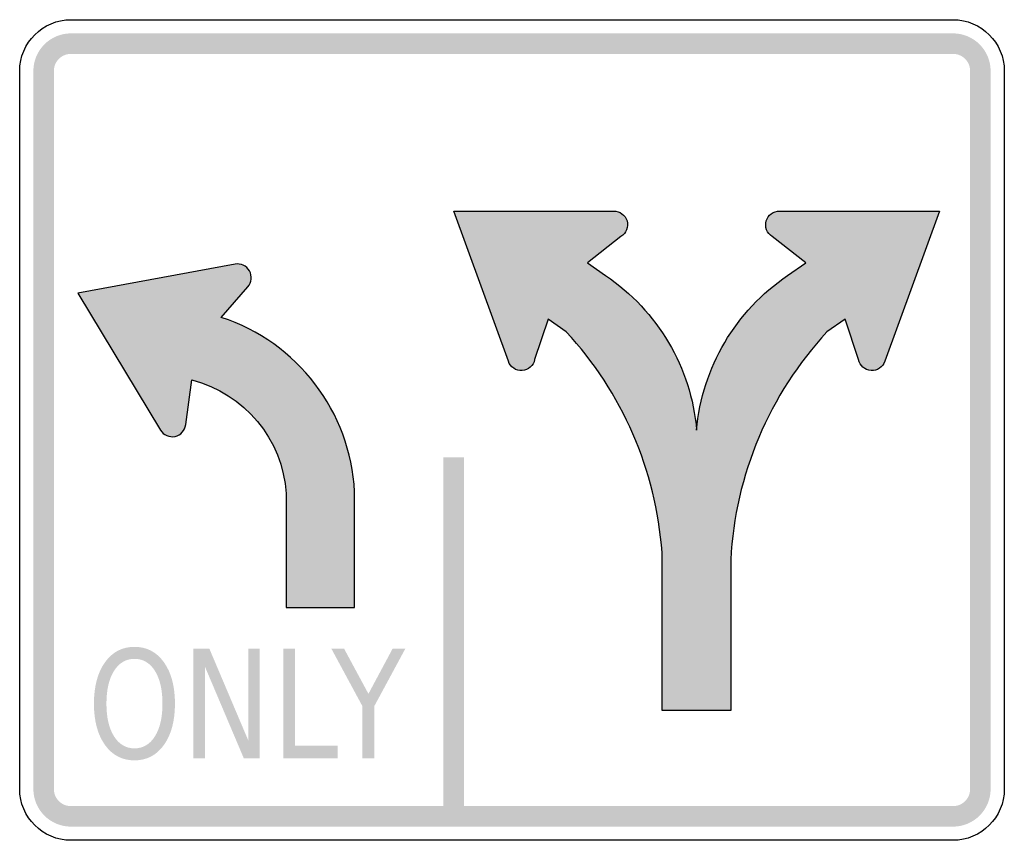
# Model space of a CAD drawing. Header units: inches. Extents: x -0.5 to 0.5, y -0.417 to 0.417.
import ezdxf

# ---------------------------------------------------------------- set-up
doc = ezdxf.new("R2010")
doc.units = ezdxf.units.IN
doc.header["$MEASUREMENT"] = 0

msp = doc.modelspace()

# ---------------------------------------------------------------- hatches: boundary and pattern name
for points in [[(-0.44792, 0.40278), (-0.45166, 0.40259), (-0.45537, 0.40204), (-0.459, 0.40113), (-0.46253, 0.39987), (-0.46592, 0.39827), (-0.46914, 0.39634), (-0.47215, 0.39411), (-0.47492, 0.39159), (-0.47744, 0.38881), (-0.47967, 0.3858), (-0.4816, 0.38259), (-0.4832, 0.3792), (-0.48447, 0.37567), (-0.48538, 0.37204), (-0.48593, 0.36833), (-0.48611, 0.36458), (-0.46528, 0.36458), (-0.46519, 0.36629), (-0.46494, 0.36797), (-0.46453, 0.36962), (-0.46395, 0.37123), (-0.46323, 0.37277), (-0.46235, 0.37423), (-0.46134, 0.3756), (-0.46019, 0.37686), (-0.45893, 0.378), (-0.45756, 0.37902), (-0.4561, 0.3799), (-0.45456, 0.38062), (-0.45296, 0.3812), (-0.4513, 0.38161), (-0.44962, 0.38186), (-0.44792, 0.38195), (-0.44792, 0.40278)], [(-0.44792, 0.38195), (0.44792, 0.38195), (0.44792, 0.40278), (-0.44792, 0.40278), (-0.44792, 0.38195)], [(0.48611, 0.36458), (0.48593, 0.36833), (0.48538, 0.37204), (0.48447, 0.37567), (0.4832, 0.3792), (0.4816, 0.38259), (0.47968, 0.3858), (0.47744, 0.38881), (0.47493, 0.39159), (0.47215, 0.39411), (0.46914, 0.39634), (0.46592, 0.39827), (0.46253, 0.39987), (0.45901, 0.40113), (0.45537, 0.40204), (0.45166, 0.40259), (0.44792, 0.40278), (0.44792, 0.38195), (0.44962, 0.38186), (0.4513, 0.38161), (0.45296, 0.3812), (0.45456, 0.38062), (0.4561, 0.3799), (0.45756, 0.37902), (0.45893, 0.378), (0.46019, 0.37686), (0.46134, 0.3756), (0.46235, 0.37423), (0.46323, 0.37277), (0.46396, 0.37123), (0.46453, 0.36962), (0.46495, 0.36797), (0.4652, 0.36629), (0.46528, 0.36458), (0.48611, 0.36458)], [(-0.46528, -0.36458), (-0.46528, 0.36458), (-0.48611, 0.36458), (-0.48611, -0.36458), (-0.46528, -0.36458)], [(0.46528, 0.36458), (0.46528, -0.36458), (0.48611, -0.36458), (0.48611, 0.36458), (0.46528, 0.36458)], [(-0.06965, -0.02778), (-0.06965, -0.39236), (-0.04881, -0.39236), (-0.04881, -0.02778), (-0.06965, -0.02778)], [(-0.32349, -0.22222), (-0.3073, -0.22222), (-0.26788, -0.31517), (-0.26788, -0.22222), (-0.25621, -0.22222), (-0.25621, -0.33333), (-0.27241, -0.33333), (-0.31182, -0.24038), (-0.31182, -0.33333), (-0.32349, -0.33333), (-0.32349, -0.22222)], [(-0.23228, -0.22222), (-0.22025, -0.22222), (-0.22025, -0.32068), (-0.17697, -0.32068), (-0.17697, -0.33333), (-0.23228, -0.33333), (-0.23228, -0.22222)], [(-0.18337, -0.22222), (-0.17045, -0.22222), (-0.14581, -0.26792), (-0.12134, -0.22222), (-0.10842, -0.22222), (-0.13985, -0.28042), (-0.13985, -0.33333), (-0.15194, -0.33333), (-0.15194, -0.28042), (-0.18337, -0.22222)], [(-0.48611, -0.36458), (-0.48593, -0.36833), (-0.48538, -0.37203), (-0.48447, -0.37567), (-0.4832, -0.3792), (-0.4816, -0.38259), (-0.47967, -0.3858), (-0.47744, -0.38881), (-0.47492, -0.39159), (-0.47215, -0.39411), (-0.46914, -0.39634), (-0.46592, -0.39827), (-0.46253, -0.39987), (-0.459, -0.40113), (-0.45537, -0.40204), (-0.45166, -0.40259), (-0.44792, -0.40278), (-0.44792, -0.38194), (-0.44962, -0.38186), (-0.4513, -0.38161), (-0.45296, -0.3812), (-0.45456, -0.38062), (-0.4561, -0.37989), (-0.45756, -0.37902), (-0.45893, -0.378), (-0.46019, -0.37686), (-0.46134, -0.3756), (-0.46235, -0.37423), (-0.46323, -0.37277), (-0.46395, -0.37123), (-0.46453, -0.36962), (-0.46494, -0.36797), (-0.46519, -0.36628), (-0.46528, -0.36458), (-0.48611, -0.36458)], [(0.44792, -0.40278), (0.45166, -0.40259), (0.45537, -0.40204), (0.45901, -0.40113), (0.46253, -0.39987), (0.46592, -0.39827), (0.46914, -0.39634), (0.47215, -0.39411), (0.47493, -0.39159), (0.47744, -0.38881), (0.47968, -0.3858), (0.4816, -0.38259), (0.4832, -0.3792), (0.48447, -0.37567), (0.48538, -0.37203), (0.48593, -0.36833), (0.48611, -0.36458), (0.46528, -0.36458), (0.4652, -0.36628), (0.46495, -0.36797), (0.46453, -0.36962), (0.46396, -0.37123), (0.46323, -0.37277), (0.46235, -0.37423), (0.46134, -0.3756), (0.46019, -0.37686), (0.45893, -0.378), (0.45756, -0.37902), (0.4561, -0.37989), (0.45456, -0.38062), (0.45296, -0.3812), (0.4513, -0.38161), (0.44962, -0.38186), (0.44792, -0.38194), (0.44792, -0.40278)], [(0.44792, -0.38194), (-0.44792, -0.38194), (-0.44792, -0.40278), (0.44792, -0.40278), (0.44792, -0.38194)]]:
    msp.add_hatch(color=7).paths.add_polyline_path(points)
h = msp.add_hatch(color=7)
edge = h.paths.add_edge_path()
edge.add_spline(control_points=[(0.31987, 0.09968), (0.26122, 0.03632), (0.22662, -0.04559), (0.2221, -0.13181)], knot_values=[0, 0, 0, 0, 1, 1, 1, 1], degree=3, periodic=0)
edge.add_line((0.2221, -0.13181), (0.2221, -0.28472))
edge.add_line((0.2221, -0.28472), (0.15241, -0.28472))
edge.add_line((0.15241, -0.28472), (0.15241, -0.12428))
edge.add_spline(control_points=[(0.15241, -0.12428), (0.14634, -0.04075), (0.11204, 0.03823), (0.05513, 0.09968)], knot_values=[0, 0, 0, 0, 1, 1, 1, 1], degree=3, periodic=0)
edge.add_line((0.05513, 0.09968), (0.03664, 0.11265))
edge.add_line((0.03664, 0.11265), (0.02297, 0.07153))
edge.add_spline(control_points=[(0.02297, 0.07153), (0.02181, 0.06535), (0.01661, 0.06074), (0.01034, 0.06033), (0.00407, 0.05991), (-0.00168, 0.0638), (-0.00364, 0.06977)], knot_values=[0, 0, 0, 0, 1, 1, 1, 2, 2, 2, 2], degree=3, periodic=0)
edge.add_line((-0.00364, 0.06977), (-0.05903, 0.22222))
edge.add_line((-0.05903, 0.22222), (0.10318, 0.22222))
edge.add_spline(control_points=[(0.10318, 0.22222), (0.10946, 0.22242), (0.11507, 0.21834), (0.11683, 0.2123), (0.11858, 0.20626), (0.11602, 0.19981), (0.11061, 0.19661)], knot_values=[0, 0, 0, 0, 1, 1, 1, 2, 2, 2, 2], degree=3, periodic=0)
edge.add_line((0.11061, 0.19661), (0.07663, 0.16972))
edge.add_line((0.07663, 0.16972), (0.09513, 0.15676))
edge.add_spline(control_points=[(0.09513, 0.15676), (0.14793, 0.12106), (0.18186, 0.06349), (0.1875, 0)], knot_values=[0, 0, 0, 0, 1, 1, 1, 1], degree=3, periodic=0)
edge.add_spline(control_points=[(0.1875, 0), (0.19315, 0.06349), (0.22707, 0.12106), (0.27987, 0.15676)], knot_values=[0, 0, 0, 0, 1, 1, 1, 1], degree=3, periodic=0)
edge.add_line((0.27987, 0.15676), (0.29837, 0.16972))
edge.add_line((0.29837, 0.16972), (0.2644, 0.19661))
edge.add_spline(control_points=[(0.2644, 0.19661), (0.25898, 0.19981), (0.25642, 0.20626), (0.25818, 0.2123), (0.25993, 0.21834), (0.26554, 0.22242), (0.27183, 0.22222)], knot_values=[0, 0, 0, 0, 1, 1, 1, 2, 2, 2, 2], degree=3, periodic=0)
edge.add_line((0.27183, 0.22222), (0.43403, 0.22222))
edge.add_line((0.43403, 0.22222), (0.37865, 0.06977))
edge.add_spline(control_points=[(0.37865, 0.06977), (0.37669, 0.0638), (0.37093, 0.05991), (0.36466, 0.06033), (0.35839, 0.06074), (0.35319, 0.06535), (0.35204, 0.07153)], knot_values=[0, 0, 0, 0, 1, 1, 1, 2, 2, 2, 2], degree=3, periodic=0)
edge.add_line((0.35204, 0.07153), (0.33836, 0.11265))
edge.add_line((0.33836, 0.11265), (0.31987, 0.09968))
h = msp.add_hatch(color=7)
edge = h.paths.add_edge_path()
edge.add_line((-0.22936, -0.06465), (-0.22936, -0.18013))
edge.add_line((-0.22936, -0.18013), (-0.15991, -0.18013))
edge.add_line((-0.15991, -0.18013), (-0.15991, -0.06264))
edge.add_spline(control_points=[(-0.15991, -0.06264), (-0.16415, 0.01864), (-0.2179, 0.08896), (-0.29521, 0.1144)], knot_values=[0, 0, 0, 0, 1, 1, 1, 1], degree=3, periodic=0)
edge.add_line((-0.29521, 0.1144), (-0.26841, 0.14549))
edge.add_spline(control_points=[(-0.26841, 0.14549), (-0.26446, 0.14992), (-0.26376, 0.15637), (-0.26667, 0.16154), (-0.26958, 0.16672), (-0.27546, 0.16947), (-0.2813, 0.16839)], knot_values=[0, 0, 0, 0, 1, 1, 1, 2, 2, 2, 2], degree=3, periodic=0)
edge.add_line((-0.2813, 0.16839), (-0.44097, 0.13889))
edge.add_line((-0.44097, 0.13889), (-0.35705, -0.00012))
edge.add_spline(control_points=[(-0.35705, -0.00012), (-0.35398, -0.0052), (-0.34802, -0.00777), (-0.34222, -0.00652), (-0.33642, -0.00526), (-0.33206, -0.00045), (-0.33137, 0.00544)], knot_values=[0, 0, 0, 0, 1, 1, 1, 2, 2, 2, 2], degree=3, periodic=0)
edge.add_line((-0.33137, 0.00544), (-0.32527, 0.05086))
edge.add_spline(control_points=[(-0.32527, 0.05086), (-0.27166, 0.03719), (-0.23294, -0.00943), (-0.22936, -0.06465)], knot_values=[0, 0, 0, 0, 1, 1, 1, 1], degree=3, periodic=0)
h = msp.add_hatch(color=7)
edge = h.paths.add_edge_path()
edge.add_spline(control_points=[(-0.38339, -0.22021), (-0.37092, -0.22021), (-0.36096, -0.22543), (-0.3535, -0.23588), (-0.34604, -0.24632), (-0.3423, -0.26033), (-0.3423, -0.27789), (-0.3423, -0.2954), (-0.34604, -0.30938), (-0.3535, -0.31983), (-0.36096, -0.33027), (-0.37092, -0.33549), (-0.38339, -0.33549), (-0.39589, -0.33549), (-0.40588, -0.33028), (-0.41336, -0.31986), (-0.42084, -0.30944), (-0.42459, -0.29545), (-0.42459, -0.27789), (-0.42459, -0.26033), (-0.42084, -0.24632), (-0.41336, -0.23588), (-0.40588, -0.22543), (-0.39589, -0.22021), (-0.38339, -0.22021)], knot_values=[0, 0, 0, 0, 1, 1, 1, 2, 2, 2, 3, 3, 3, 4, 4, 4, 5, 5, 5, 6, 6, 6, 7, 7, 7, 8, 8, 8, 8], degree=3, periodic=0)
edge = h.paths.add_edge_path(flags=0)
edge.add_spline(control_points=[(-0.38339, -0.23242), (-0.39212, -0.23242), (-0.39905, -0.23649), (-0.40419, -0.24462), (-0.40933, -0.25276), (-0.4119, -0.26385), (-0.4119, -0.27789), (-0.4119, -0.29188), (-0.40933, -0.30294), (-0.40419, -0.31108), (-0.39905, -0.31922), (-0.39212, -0.32329), (-0.38339, -0.32329), (-0.37465, -0.32329), (-0.36774, -0.31922), (-0.36264, -0.31108), (-0.35754, -0.30294), (-0.35499, -0.29188), (-0.35499, -0.27789), (-0.35499, -0.26385), (-0.35754, -0.25276), (-0.36264, -0.24462), (-0.36774, -0.23649), (-0.37465, -0.23242), (-0.38339, -0.23242)], knot_values=[0, 0, 0, 0, 1, 1, 1, 2, 2, 2, 3, 3, 3, 4, 4, 4, 5, 5, 5, 6, 6, 6, 7, 7, 7, 8, 8, 8, 8], degree=3, periodic=0)

# ---------------------------------------------------------------- linework, layer by layer
at = {"color": 7}
for points in [[(-0.44792, 0.41667), (0.44792, 0.41667)], [(-0.5, -0.36458), (-0.5, 0.36458)], [(0.5, 0.36458), (0.5, -0.36458)], [(-0.00364, 0.06977), (-0.05903, 0.22222), (0.10318, 0.22222)], [(0.27183, 0.22222), (0.43403, 0.22222), (0.37865, 0.06977)], [(0.11061, 0.19661), (0.07663, 0.16972), (0.09513, 0.15676)], [(0.27987, 0.15676), (0.29837, 0.16972), (0.2644, 0.19661)], [(-0.2813, 0.16839), (-0.44097, 0.13889), (-0.35705, -0.00012)], [(-0.29521, 0.1144), (-0.26841, 0.14549)], [(0.05513, 0.09968), (0.03664, 0.11265), (0.02297, 0.07153)], [(0.35204, 0.07153), (0.33836, 0.11265), (0.31987, 0.09968)], [(-0.33137, 0.00544), (-0.32527, 0.05086)], [(-0.22936, -0.06465), (-0.22936, -0.18013), (-0.15991, -0.18013), (-0.15991, -0.06264)], [(0.2221, -0.13181), (0.2221, -0.28472), (0.15241, -0.28472), (0.15241, -0.12428)], [(0.44792, -0.41667), (-0.44792, -0.41667)]]:
    msp.add_lwpolyline(points, dxfattribs=at)
for points in [[(-0.5, 0.36458), (-0.5, 0.39335), (-0.47668, 0.41667), (-0.44792, 0.41667)], [(0.44792, 0.41667), (0.47668, 0.41667), (0.5, 0.39335), (0.5, 0.36458)], [(0.09513, 0.15676), (0.14793, 0.12106), (0.18186, 0.06349), (0.1875, 0)], [(0.1875, 0), (0.19315, 0.06349), (0.22707, 0.12106), (0.27987, 0.15676)], [(-0.15991, -0.06264), (-0.16415, 0.01864), (-0.2179, 0.08896), (-0.29521, 0.1144)], [(0.15241, -0.12428), (0.14634, -0.04075), (0.11204, 0.03823), (0.05513, 0.09968)], [(0.31987, 0.09968), (0.26122, 0.03632), (0.22662, -0.04559), (0.2221, -0.13181)], [(-0.32527, 0.05086), (-0.27166, 0.03719), (-0.23294, -0.00943), (-0.22936, -0.06465)], [(-0.44792, -0.41667), (-0.47668, -0.41667), (-0.5, -0.39335), (-0.5, -0.36458)], [(0.5, -0.36458), (0.5, -0.39335), (0.47668, -0.41667), (0.44792, -0.41667)]]:
    msp.add_open_spline(points, degree=3, dxfattribs=at)
for points in [[(0.10318, 0.22222), (0.10946, 0.22242), (0.11507, 0.21834), (0.11683, 0.2123), (0.11858, 0.20626), (0.11602, 0.19981), (0.11061, 0.19661)], [(0.2644, 0.19661), (0.25898, 0.19981), (0.25642, 0.20626), (0.25818, 0.2123), (0.25993, 0.21834), (0.26554, 0.22242), (0.27183, 0.22222)], [(-0.26841, 0.14549), (-0.26446, 0.14992), (-0.26376, 0.15637), (-0.26667, 0.16154), (-0.26958, 0.16672), (-0.27546, 0.16947), (-0.2813, 0.16839)], [(0.02297, 0.07153), (0.02181, 0.06535), (0.01661, 0.06074), (0.01034, 0.06033), (0.00407, 0.05991), (-0.00168, 0.0638), (-0.00364, 0.06977)], [(0.37865, 0.06977), (0.37669, 0.0638), (0.37093, 0.05991), (0.36466, 0.06033), (0.35839, 0.06074), (0.35319, 0.06535), (0.35204, 0.07153)], [(-0.35705, -0.00012), (-0.35398, -0.0052), (-0.34802, -0.00777), (-0.34222, -0.00652), (-0.33642, -0.00526), (-0.33206, -0.00045), (-0.33137, 0.00544)]]:
    msp.add_open_spline(points, degree=3, knots=[0, 0, 0, 0, 1, 1, 1, 2, 2, 2, 2], dxfattribs=at)

doc.saveas('drawing.dxf')
